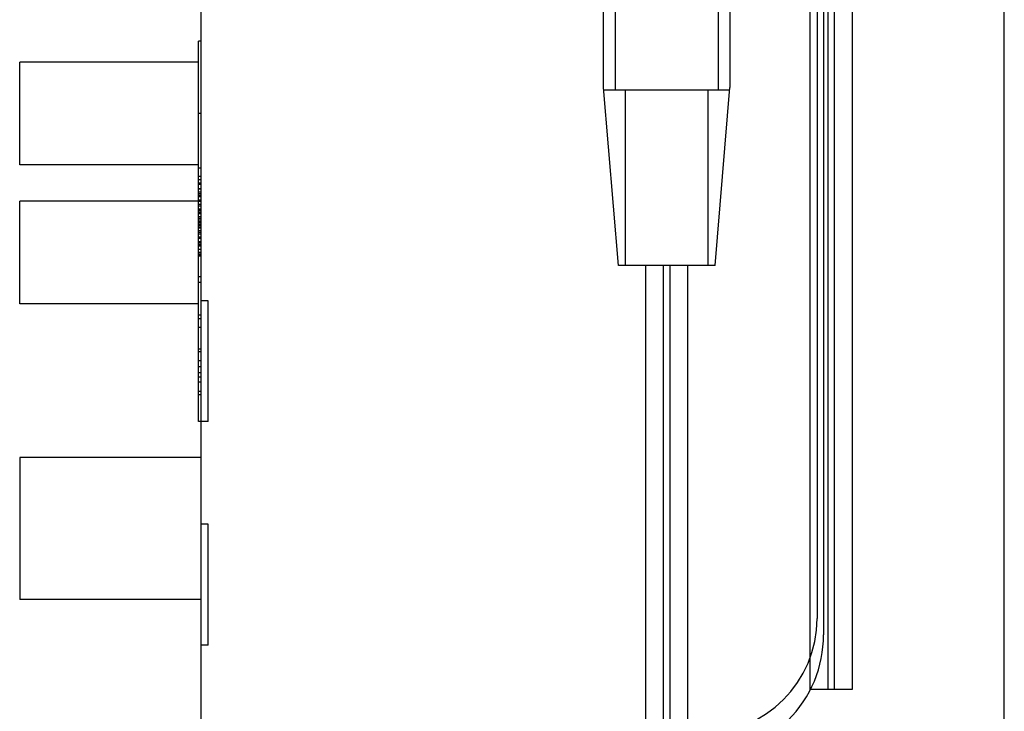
# Model space of a CAD drawing. Header units: millimetres. Extents: x 61 to 294, y 40 to 451.
# Tile 2 of 6: x 205 to 286, y 149 to 206. Entities that reach past the tile are written whole.
import ezdxf

# ---------------------------------------------------------------- set-up
doc = ezdxf.new("R2010")
doc.units = ezdxf.units.MM
doc.header["$LTSCALE"] = 31.926874
doc.layers.get('0').update_dxf_attribs({"linetype": 'CONTINUOUS'})

msp = doc.modelspace()

# ---------------------------------------------------------------- linework, layer by layer
at = {"color": 7, "linetype": 'Continuous'}
for p, q in [((270.952, 415.746), (270.952, 156.496)), ((219.952, 271.796), (219.952, 146.996)), ((271.493, 270.294), (271.493, 155.144)), ((286.452, 46.531), (286.452, 268.561)), ((253.256, 212.221), (253.256, 200.459)), ((254.256, 200.221), (254.256, 212.221)), ((262.757, 212.221), (262.757, 200.221)), ((263.756, 200.459), (263.756, 212.221)), ((270.356, 207.621), (270.356, 150.621)), ((271.856, 207.621), (271.856, 150.621)), ((272.356, 207.621), (272.356, 150.621)), ((273.856, 207.621), (273.856, 150.621)), ((219.952, 204.296), (219.752, 204.296)), ((219.752, 172.796), (219.752, 204.296)), ((219.752, 202.546), (204.952, 202.546)), ((204.952, 194.046), (204.952, 202.546)), ((253.278, 200.459), (253.256, 200.459)), ((254.506, 185.721), (253.278, 200.459)), ((263.715, 200.221), (253.298, 200.221)), ((255.11, 185.721), (255.11, 200.221)), ((261.903, 200.221), (261.903, 185.721)), ((262.506, 185.721), (263.735, 200.459)), ((263.756, 200.459), (263.735, 200.459)), ((219.952, 198.296), (219.752, 198.296)), ((219.752, 194.046), (204.952, 194.046)), ((219.752, 193.796), (219.952, 193.796)), ((219.952, 193.096), (219.752, 193.096)), ((219.952, 192.796), (219.752, 192.796)), ((219.752, 192.566), (219.952, 192.566)), ((219.752, 192.439), (219.952, 192.439)), ((219.752, 192.096), (219.952, 192.096)), ((219.752, 192.056), (219.952, 192.056)), ((219.752, 191.8), (219.952, 191.8)), ((219.752, 191.673), (219.952, 191.673)), ((219.752, 191.545), (219.952, 191.545)), ((219.752, 191.046), (204.952, 191.046)), ((204.952, 182.546), (204.952, 191.046)), ((219.752, 191.417), (219.952, 191.417)), ((219.752, 191.162), (219.952, 191.162)), ((219.752, 191.034), (219.952, 191.034)), ((219.752, 190.779), (219.952, 190.779)), ((219.752, 190.652), (219.952, 190.652)), ((219.752, 190.396), (219.952, 190.396)), ((219.952, 190.296), (219.752, 190.296)), ((219.752, 190.269), (219.952, 190.269)), ((219.752, 190.141), (219.952, 190.141)), ((219.752, 190.096), (219.952, 190.096)), ((219.752, 190.013), (219.952, 190.013)), ((219.752, 189.758), (219.952, 189.758)), ((219.752, 189.63), (219.952, 189.63)), ((219.752, 189.503), (219.952, 189.503)), ((219.752, 189.346), (219.952, 189.346)), ((219.752, 189.247), (219.952, 189.247)), ((219.752, 189.12), (219.952, 189.12)), ((219.752, 188.992), (219.952, 188.992)), ((219.752, 188.864), (219.952, 188.864)), ((219.752, 188.846), (219.952, 188.846)), ((219.752, 188.609), (219.952, 188.609)), ((219.752, 188.481), (219.952, 188.481)), ((219.752, 188.346), (219.952, 188.346)), ((219.752, 188.098), (219.952, 188.098)), ((219.752, 187.996), (219.952, 187.996)), ((219.752, 187.971), (219.952, 187.971)), ((219.752, 187.715), (219.952, 187.715)), ((219.752, 187.596), (219.952, 187.596)), ((219.752, 187.588), (219.952, 187.588)), ((219.752, 187.46), (219.952, 187.46)), ((219.752, 187.332), (219.952, 187.332)), ((219.752, 187.077), (219.952, 187.077)), ((219.952, 186.796), (219.752, 186.796)), ((219.752, 186.694), (219.952, 186.694)), ((219.752, 186.566), (219.952, 186.566)), ((219.952, 186.496), (219.752, 186.496)), ((262.506, 185.721), (254.506, 185.721)), ((256.756, 185.721), (256.756, 145.144)), ((258.256, 145.144), (258.256, 185.721)), ((258.756, 185.721), (258.756, 145.144)), ((260.256, 145.144), (260.256, 185.721)), ((219.752, 184.796), (219.952, 184.796)), ((219.952, 184.296), (219.752, 184.296)), ((220.552, 182.796), (219.952, 182.796)), ((220.552, 172.796), (220.552, 182.796)), ((219.752, 182.546), (204.952, 182.546)), ((219.952, 181.596), (219.752, 181.596)), ((219.952, 181.296), (219.752, 181.296)), ((219.752, 180.596), (219.952, 180.596)), ((219.952, 178.796), (219.752, 178.796)), ((219.752, 178.596), (219.952, 178.596)), ((219.752, 177.846), (219.952, 177.846)), ((219.752, 177.346), (219.952, 177.346)), ((219.752, 176.846), (219.952, 176.846)), ((219.752, 176.496), (219.952, 176.496)), ((219.752, 176.096), (219.952, 176.096)), ((219.952, 175.296), (219.752, 175.296)), ((219.952, 174.996), (219.752, 174.996)), ((220.552, 172.796), (219.752, 172.796)), ((219.952, 169.821), (204.952, 169.821)), ((204.952, 169.821), (204.952, 158.072)), ((220.552, 164.296), (219.952, 164.296)), ((220.552, 154.296), (220.552, 164.296)), ((219.952, 158.072), (204.952, 158.072)), ((220.552, 154.296), (219.952, 154.296)), ((273.856, 150.621), (270.356, 150.621))]:
    msp.add_line(p, q, dxfattribs=at)
for centre, radius, end in [((261.452, 156.496), 9.5, 360), ((261.493, 155.144), 10, 0.00001)]:
    msp.add_arc(centre, radius, 270, end, dxfattribs=at)

doc.saveas('drawing.dxf')
